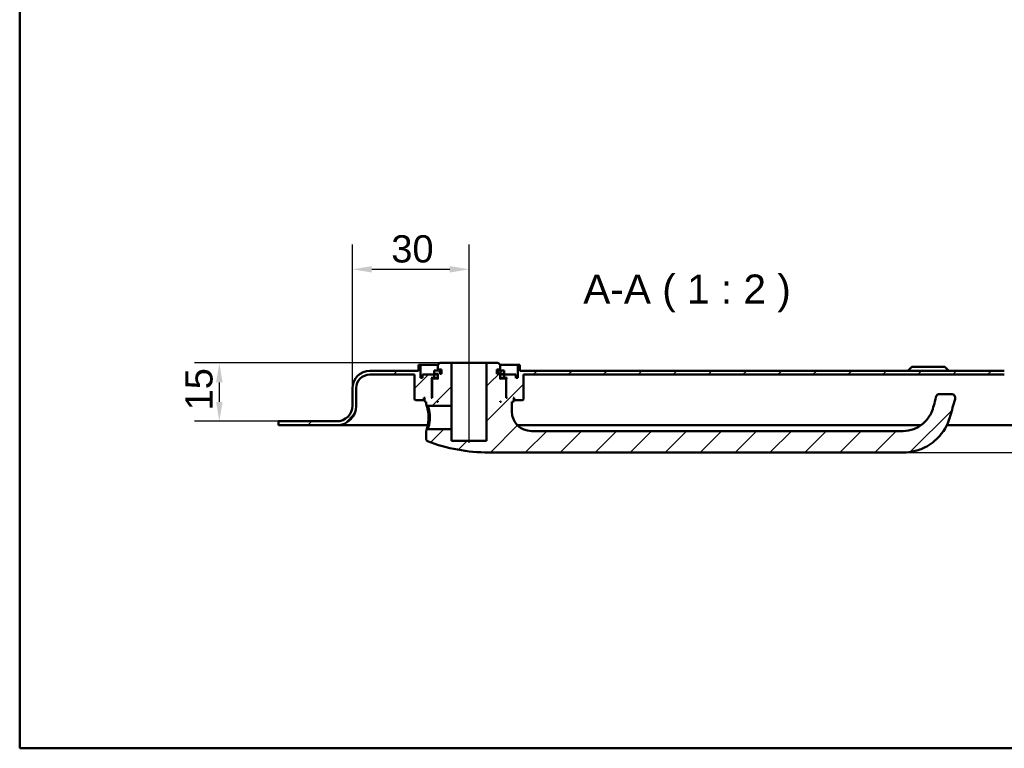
# Model space of a CAD drawing. Header units: millimetres. Extents: x 20 to 833, y 20 to 574.
# Tile 1 of 4: x 20 to 273, y 20 to 207. Entities that reach past the tile are written whole.
import ezdxf

# ---------------------------------------------------------------- set-up
doc = ezdxf.new("R2010")
doc.units = ezdxf.units.MM
doc.header["$LTSCALE"] = 2
for name, color, linetype, lineweight in [('Bemaßungen(DIN)', 7, 'Continuous', 25), ('Mittellinie(DIN)', 7, 'Continuous', 25), ('Sichtbare Kanten(DIN)', 7, 'Continuous', 50), ('Skizziergeometrie(DIN)', 7, 'Continuous', 50), ('Symbole(DIN)', 7, 'Continuous', 25)]:
    doc.layers.add(name, color=color, linetype=linetype, lineweight=lineweight)
doc.layers.add('Schraffur', color=179, linetype='Continuous', lineweight=9, true_color=0x1e1e47)
doc.styles.add('Aktuell-DINGroßer Text', font='arial.ttf')
doc.styles.add('STANDARD-DIN~0', font='arial.ttf')
doc.dimstyles.new('CAD-LAN', dxfattribs={"dimscale": 2, "dimtxt": 3.5, "dimasz": 2.5, "dimexe": 3.175, "dimexo": 0, "dimgap": 0.8, "dimtad": 1, "dimrnd": 1e-08, "dimtxsty": 'STANDARD-DIN~0', "dimcen": 0.09, "dimdle": 10, "dimclrd": 250, "dimclre": 250, "dimclrt": 250, "dimadec": 0, "dimazin": 2, "dimtfac": 1, "dimtmove": 0, "dimatfit": 3, "dimfxl": 1, "dimtolj": 1, "dimtzin": 0, "dimlwd": 25, "dimlwe": 25, "dimarcsym": 0})

# ---------------------------------------------------------------- blocks, each defined once
blk = doc.blocks.new('Ränder Standardrahmen')
at = {"layer": 'Skizziergeometrie(DIN)', "flags": 128}
blk.add_lwpolyline([(10, 10), (10, 287), (410, 287), (410, 10), (10, 10)], dxfattribs=at)
blk = doc.blocks.new('*D23')
at = {"layer": 'Bemaßungen(DIN)', "color": 250, "linetype": 'Continuous', "lineweight": 25, "true_color": 0x3f3f3f, "transparency": 16777216}
for p, q in [((127.97, 119.02), (64.94, 119.02)), ((71.29, 114.02), (71.29, 109.02)), ((86.47, 104.02), (64.94, 104.02))]:
    blk.add_line(p, q, dxfattribs=at)
at = {"layer": 'Bemaßungen(DIN)', "color": 250, "linetype": 'Continuous', "true_color": 0x3f3f3f, "transparency": 16777216}
for points in [[(70.46, 114.02), (72.13, 114.02), (71.29, 119.02)], [(70.46, 109.02), (72.13, 109.02), (71.29, 104.02)]]:
    blk.add_solid(points, dxfattribs=at)
at = {"layer": 'Defpoints', "color": 0, "linetype": 'Continuous', "transparency": 16777216}
for p in [(127.97, 119.02), (71.29, 104.02), (86.47, 104.02)]:
    blk.add_point(p, dxfattribs=at)
at = {"layer": 'Bemaßungen(DIN)', "color": 250, "linetype": 'Continuous', "lineweight": 25, "true_color": 0x3f3f3f, "transparency": 16777216, "insert": (62.54, 106.81), "char_height": 7, "attachment_point": 1, "rotation": 90, "style": 'STANDARD-DIN~0'}
blk.add_mtext('\\A1;15', dxfattribs=at)
blk = doc.blocks.new('*D24')
at = {"layer": 'Bemaßungen(DIN)', "color": 250, "linetype": 'Continuous', "lineweight": 25, "true_color": 0x3f3f3f, "transparency": 16777216}
for p, q in [((105.47, 112.52), (105.47, 149.43)), ((135.47, 124.02), (135.47, 149.43)), ((110.47, 143.08), (130.47, 143.08))]:
    blk.add_line(p, q, dxfattribs=at)
at = {"layer": 'Bemaßungen(DIN)', "color": 250, "linetype": 'Continuous', "true_color": 0x3f3f3f, "transparency": 16777216}
for points in [[(110.47, 143.91), (110.47, 142.25), (105.47, 143.08)], [(130.47, 143.91), (130.47, 142.25), (135.47, 143.08)]]:
    blk.add_solid(points, dxfattribs=at)
at = {"layer": 'Defpoints', "color": 0, "linetype": 'Continuous', "transparency": 16777216}
for p in [(135.47, 143.08), (135.47, 124.02), (105.47, 112.52)]:
    blk.add_point(p, dxfattribs=at)
at = {"layer": 'Bemaßungen(DIN)', "color": 250, "linetype": 'Continuous', "lineweight": 25, "true_color": 0x3f3f3f, "transparency": 16777216, "insert": (115.47, 151.83), "char_height": 7, "attachment_point": 1, "style": 'STANDARD-DIN~0'}
blk.add_mtext('\\A1;30', dxfattribs=at)
blk = doc.blocks.new('*D25')
at = {"layer": 'Bemaßungen(DIN)', "color": 250, "linetype": 'Continuous', "lineweight": 25, "true_color": 0x3f3f3f, "transparency": 16777216}
for p, q in [((316.47, 108.02), (316.47, 113.02)), ((296.47, 103.02), (322.82, 103.02)), ((316.47, 96.02), (316.47, 103.02)), ((246.97, 96.02), (322.82, 96.02)), ((316.47, 91.02), (316.47, 86.02))]:
    blk.add_line(p, q, dxfattribs=at)
at = {"layer": 'Bemaßungen(DIN)', "color": 250, "linetype": 'Continuous', "true_color": 0x3f3f3f, "transparency": 16777216}
for points in [[(315.63, 108.02), (317.3, 108.02), (316.47, 103.02)], [(315.63, 91.02), (317.3, 91.02), (316.47, 96.02)]]:
    blk.add_solid(points, dxfattribs=at)
at = {"layer": 'Defpoints', "color": 0, "linetype": 'Continuous', "transparency": 16777216}
for p in [(296.47, 103.02), (316.47, 103.02), (246.97, 96.02)]:
    blk.add_point(p, dxfattribs=at)
at = {"layer": 'Bemaßungen(DIN)', "color": 250, "linetype": 'Continuous', "lineweight": 25, "true_color": 0x3f3f3f, "transparency": 16777216, "insert": (307.87, 97.25), "char_height": 7, "attachment_point": 1, "rotation": 90, "style": 'STANDARD-DIN~0'}
blk.add_mtext('\\A1;7', dxfattribs=at)

msp = doc.modelspace()

# ---------------------------------------------------------------- hatches: boundary and pattern name
at = {"layer": 'Schraffur'}
h = msp.add_hatch(dxfattribs=at)
h.set_pattern_fill('ANSI31', color=256, scale=50.8, style=0)
h.set_pattern_definition([(45, (0, 0), (-4.49013, 4.49013), [])])
edge = h.paths.add_edge_path()
edge.add_spline(control_points=[(124.839, 102.018), (124.777, 101.958), (124.715, 101.898), (124.591, 101.778), (124.529, 101.718), (124.467, 101.658)], knot_values=[-0.0518021, -0.0518021, -0.0518021, -0.0518021, -0.0259877, -0.0259877, 0, 0, 0, 0], degree=3, periodic=0)
edge.add_line((124.467, 101.658), (124.467, 99.36))
edge.add_spline(control_points=[(124.467, 99.36), (124.469, 99.324), (124.473, 99.288), (124.489, 99.218), (124.5, 99.184), (124.546, 99.083), (124.588, 99.031), (124.678, 98.95), (124.732, 98.915), (124.792, 98.894)], knot_values=[-0.0530586, -0.0530586, -0.0530586, -0.0530586, -0.0446957, -0.0446957, -0.0363326, -0.0363326, -0.0190394, -0.0190394, -0.0000008, -0.0000008, -0.0000008, -0.0000008], degree=3, periodic=0)
edge.add_ellipse((140.467, 140.185), major_axis=(-15.675, -41.291), ratio=1, start_angle=0, end_angle=20.78806)
edge.add_line((140.467, 96.018), (246.967, 96.018))
edge.add_spline(control_points=[(246.967, 96.018), (248.021, 96.018), (249.074, 96.154), (251.114, 96.679), (252.101, 97.069), (254.475, 98.384), (255.755, 99.486), (258.328, 102.741), (258.846, 104.576), (259.474, 106.791), (259.899, 108.267), (260.322, 109.743)], knot_values=[-1.0346231, -1.0346231, -1.0346231, -1.0346231, -0.938254, -0.938254, -0.8419242, -0.8419242, -0.6899478, -0.6899478, -0.4605936, -0.4605936, 0, 0, 0, 0], degree=3, periodic=0)
edge.add_ellipse((259.361, 110.018), major_axis=(0.961, -0.276), ratio=1, start_angle=0, end_angle=106)
edge.add_line((259.361, 111.018), (256.36, 111.018))
edge.add_ellipse((256.36, 110.018), major_axis=(0, 1), ratio=1, start_angle=0, end_angle=76.78481)
edge.add_spline(control_points=[(255.387, 110.247), (255.026, 108.711), (254.747, 107.446), (253.83, 105.423), (253.279, 104.554), (251.614, 102.984), (250.724, 102.42), (248.859, 101.703), (247.912, 101.518), (246.967, 101.518)], knot_values=[-1.4743943, -1.4743943, -1.4743943, -1.4743943, -0.9712289, -0.9712289, -0.5989666, -0.5989666, -0.2834298, -0.2834298, 0, 0, 0, 0], degree=3, periodic=0)
edge.add_line((246.967, 101.518), (151.467, 101.518))
edge.add_ellipse((151.467, 106.518), major_axis=(0, -5), ratio=1, start_angle=270, end_angle=360, ccw=False)
edge.add_line((146.467, 106.518), (146.467, 109.018))
edge.add_line((146.467, 109.018), (146.767, 109.018))
edge.add_line((146.767, 109.018), (146.967, 109.218))
edge.add_line((146.967, 109.218), (146.967, 109.818))
edge.add_line((146.967, 109.818), (146.767, 110.018))
edge.add_line((146.767, 110.018), (147.067, 110.018))
edge.add_line((147.067, 110.018), (147.067, 109.518))
edge.add_line((147.067, 109.518), (147.167, 109.418))
edge.add_line((147.167, 109.418), (149.267, 109.418))
edge.add_line((149.267, 109.418), (149.467, 109.618))
edge.add_line((149.467, 109.618), (149.467, 116.018))
edge.add_line((149.467, 116.018), (272.967, 116.018))
edge.add_ellipse((272.967, 112.518), major_axis=(0, 3.5), ratio=1, start_angle=270, end_angle=360, ccw=False)
edge.add_line((276.467, 112.518), (276.467, 108.018))
edge.add_ellipse((281.467, 108.018), major_axis=(-5, 0), ratio=1, start_angle=0, end_angle=90)
edge.add_line((281.467, 103.018), (296.467, 103.018))
edge.add_line((296.467, 103.018), (296.467, 104.018))
edge.add_line((296.467, 104.018), (281.467, 104.018))
edge.add_ellipse((281.467, 108.018), major_axis=(0, -4), ratio=1, start_angle=270, end_angle=360, ccw=False)
edge.add_line((277.467, 108.018), (277.467, 112.518))
edge.add_ellipse((272.967, 112.518), major_axis=(4.5, 0), ratio=1, start_angle=0, end_angle=90)
edge.add_line((272.967, 117.018), (148.467, 117.018))
edge.add_line((148.467, 117.018), (148.467, 118.518))
edge.add_line((148.467, 118.518), (147.967, 118.518))
edge.add_line((147.967, 118.518), (147.967, 115.218))
edge.add_line((147.967, 115.218), (147.467, 115.218))
edge.add_line((147.467, 115.218), (147.467, 116.018))
edge.add_line((147.467, 116.018), (144.467, 116.018))
edge.add_line((144.467, 116.018), (144.467, 115.218))
edge.add_line((144.467, 115.218), (145.217, 115.218))
edge.add_line((145.217, 115.218), (145.017, 115.018))
edge.add_line((145.017, 115.018), (145.017, 110.218))
edge.add_line((145.017, 110.218), (145.217, 110.018))
edge.add_line((145.217, 110.018), (144.967, 110.018))
edge.add_line((144.967, 110.018), (144.967, 114.818))
edge.add_line((144.967, 114.818), (144.767, 115.018))
edge.add_line((144.767, 115.018), (143.667, 115.018))
edge.add_line((143.667, 115.018), (143.467, 114.818))
edge.add_line((143.467, 114.818), (143.467, 116.218))
edge.add_line((143.467, 116.218), (144.484, 116.218))
edge.add_line((144.484, 116.218), (144.484, 117.118))
edge.add_line((144.484, 117.118), (142.982, 117.118))
edge.add_line((142.982, 117.118), (142.982, 116.218))
edge.add_line((142.982, 116.218), (142.567, 116.218))
edge.add_line((142.567, 116.218), (142.567, 117.318))
edge.add_line((142.567, 117.318), (143.467, 117.318))
edge.add_line((143.467, 117.318), (143.467, 118.518))
edge.add_line((143.467, 118.518), (142.967, 119.018))
edge.add_line((142.967, 119.018), (139.967, 119.018))
edge.add_line((139.967, 119.018), (139.967, 99.018))
edge.add_line((139.967, 99.018), (130.967, 99.018))
edge.add_line((130.967, 99.018), (130.967, 102.018))
edge.add_line((130.967, 102.018), (124.839, 102.018))
h.paths.add_polyline_path([(143.667, 109.018), (143.467, 109.018), (143.467, 109.218)], flags=0)
edge = h.paths.add_edge_path()
edge.add_spline(control_points=[(124.467, 108.379), (124.53, 108.319), (124.592, 108.259), (124.716, 108.138), (124.778, 108.078), (124.84, 108.018)], knot_values=[-0.0519736, -0.0519736, -0.0519736, -0.0519736, -0.0259868, -0.0259868, -0.0001655, -0.0001655, -0.0001655, -0.0001655], degree=3, periodic=0)
edge.add_line((124.84, 108.018), (130.967, 108.018))
edge.add_line((130.967, 108.018), (130.967, 119.018))
edge.add_line((130.967, 119.018), (127.967, 119.018))
edge.add_line((127.967, 119.018), (127.467, 118.518))
edge.add_line((127.467, 118.518), (127.467, 117.318))
edge.add_line((127.467, 117.318), (128.367, 117.318))
edge.add_line((128.367, 117.318), (128.367, 116.218))
edge.add_line((128.367, 116.218), (127.953, 116.218))
edge.add_line((127.953, 116.218), (127.953, 117.118))
edge.add_line((127.953, 117.118), (126.451, 117.118))
edge.add_line((126.451, 117.118), (126.451, 116.218))
edge.add_line((126.451, 116.218), (127.467, 116.218))
edge.add_line((127.467, 116.218), (127.467, 114.818))
edge.add_line((127.467, 114.818), (127.267, 115.018))
edge.add_line((127.267, 115.018), (126.167, 115.018))
edge.add_line((126.167, 115.018), (125.967, 114.818))
edge.add_line((125.967, 114.818), (125.967, 110.018))
edge.add_line((125.967, 110.018), (125.717, 110.018))
edge.add_line((125.717, 110.018), (125.917, 110.218))
edge.add_line((125.917, 110.218), (125.917, 115.018))
edge.add_line((125.917, 115.018), (125.717, 115.218))
edge.add_line((125.717, 115.218), (126.467, 115.218))
edge.add_line((126.467, 115.218), (126.467, 116.018))
edge.add_line((126.467, 116.018), (123.467, 116.018))
edge.add_line((123.467, 116.018), (123.467, 115.218))
edge.add_line((123.467, 115.218), (122.967, 115.218))
edge.add_line((122.967, 115.218), (122.967, 118.518))
edge.add_line((122.967, 118.518), (122.467, 118.518))
edge.add_line((122.467, 118.518), (122.467, 117.018))
edge.add_line((122.467, 117.018), (109.967, 117.018))
edge.add_ellipse((109.967, 112.518), major_axis=(0, 4.5), ratio=1, start_angle=0, end_angle=90)
edge.add_line((105.467, 112.518), (105.467, 108.018))
edge.add_ellipse((101.467, 108.018), major_axis=(4, 0), ratio=1, start_angle=270, end_angle=360, ccw=False)
edge.add_line((101.467, 104.018), (86.467, 104.018))
edge.add_line((86.467, 104.018), (86.467, 103.018))
edge.add_line((86.467, 103.018), (101.467, 103.018))
edge.add_ellipse((101.467, 108.018), major_axis=(0, -5), ratio=1, start_angle=0, end_angle=90)
edge.add_line((106.467, 108.018), (106.467, 112.518))
edge.add_ellipse((109.967, 112.518), major_axis=(-3.5, 0), ratio=1, start_angle=270, end_angle=360, ccw=False)
edge.add_line((109.967, 116.018), (121.467, 116.018))
edge.add_line((121.467, 116.018), (121.467, 109.618))
edge.add_line((121.467, 109.618), (121.667, 109.418))
edge.add_line((121.667, 109.418), (123.767, 109.418))
edge.add_line((123.767, 109.418), (123.867, 109.518))
edge.add_line((123.867, 109.518), (123.867, 110.018))
edge.add_line((123.867, 110.018), (124.167, 110.018))
edge.add_line((124.167, 110.018), (123.967, 109.818))
edge.add_line((123.967, 109.818), (123.967, 109.218))
edge.add_line((123.967, 109.218), (124.167, 109.018))
edge.add_line((124.167, 109.018), (124.467, 109.018))
edge.add_line((124.467, 109.018), (124.467, 108.379))
h.paths.add_polyline_path([(127.467, 109.018), (127.267, 109.018), (127.467, 109.218)], flags=0)

# ---------------------------------------------------------------- linework, layer by layer
at = {"layer": 'Mittellinie(DIN)', "linetype": 'Continuous'}
msp.add_line((135.467, 98.518), (135.467, 124.018), dxfattribs=at)
at = {"layer": 'Sichtbare Kanten(DIN)'}
for p, q in [((127.967, 119.018), (127.467, 118.518)), ((130.967, 119.018), (127.967, 119.018)), ((130.967, 108.018), (130.967, 119.018)), ((139.967, 119.018), (130.967, 119.018)), ((142.967, 119.018), (139.967, 119.018)), ((139.967, 119.018), (139.967, 99.018)), ((143.467, 118.518), (142.967, 119.018)), ((122.467, 117.018), (109.967, 117.018)), ((122.967, 118.518), (122.467, 118.518)), ((122.467, 118.518), (122.467, 117.018)), ((122.967, 115.218), (122.967, 118.518)), ((122.967, 118.518), (127.467, 118.518)), ((127.953, 117.118), (126.451, 117.118)), ((126.451, 117.118), (126.451, 116.218)), ((127.467, 118.518), (127.467, 117.318)), ((127.467, 117.318), (128.367, 117.318)), ((127.953, 116.218), (127.953, 117.118)), ((128.367, 117.118), (127.953, 117.118)), ((128.367, 117.318), (128.367, 116.218)), ((142.567, 116.218), (142.567, 117.318)), ((142.567, 117.318), (143.467, 117.318)), ((142.982, 117.118), (142.567, 117.118)), ((144.484, 117.118), (142.982, 117.118)), ((142.982, 117.118), (142.982, 116.218)), ((143.467, 117.318), (143.467, 118.518)), ((143.467, 118.518), (147.967, 118.518)), ((144.484, 116.218), (144.484, 117.118)), ((148.467, 118.518), (147.967, 118.518)), ((147.967, 118.518), (147.967, 115.218)), ((148.467, 117.018), (148.467, 118.518)), ((272.967, 117.018), (148.467, 117.018)), ((249.217, 118.018), (248.217, 117.018)), ((249.217, 118.018), (257.717, 118.018)), ((257.717, 118.018), (258.717, 117.018)), ((109.967, 116.018), (121.467, 116.018)), ((121.467, 116.018), (121.467, 109.618)), ((123.467, 115.218), (122.967, 115.218)), ((126.467, 116.018), (123.467, 116.018)), ((123.467, 116.018), (123.467, 115.218)), ((125.917, 115.018), (125.717, 115.218)), ((125.717, 115.218), (126.467, 115.218)), ((125.917, 110.218), (125.917, 115.018)), ((125.917, 115.018), (126.167, 115.018)), ((126.167, 115.018), (125.967, 114.818)), ((125.967, 114.818), (125.967, 110.018)), ((127.267, 115.018), (126.167, 115.018)), ((126.451, 116.218), (127.467, 116.218)), ((126.467, 115.218), (126.467, 116.018)), ((126.467, 116.018), (127.467, 116.018)), ((127.467, 115.218), (126.467, 115.218)), ((127.467, 114.818), (127.267, 115.018)), ((127.467, 115.018), (127.267, 115.018)), ((127.467, 116.218), (127.467, 114.818)), ((128.367, 116.218), (127.953, 116.218)), ((142.982, 116.218), (142.567, 116.218)), ((143.467, 114.818), (143.467, 116.218)), ((143.467, 116.218), (144.484, 116.218)), ((143.467, 116.018), (144.467, 116.018)), ((144.467, 115.218), (143.467, 115.218)), ((143.667, 115.018), (143.467, 114.818)), ((143.667, 115.018), (143.467, 115.018)), ((144.767, 115.018), (143.667, 115.018)), ((147.467, 116.018), (144.467, 116.018)), ((144.467, 116.018), (144.467, 115.218)), ((144.467, 115.218), (145.217, 115.218)), ((144.967, 114.818), (144.767, 115.018)), ((144.767, 115.018), (145.017, 115.018)), ((144.967, 110.018), (144.967, 114.818)), ((145.217, 115.218), (145.017, 115.018)), ((145.017, 115.018), (145.017, 110.218)), ((147.467, 115.218), (147.467, 116.018)), ((147.967, 115.218), (147.467, 115.218)), ((149.467, 109.618), (149.467, 116.018)), ((149.467, 116.018), (272.967, 116.018)), ((105.467, 112.518), (105.467, 108.018)), ((106.467, 108.018), (106.467, 112.518)), ((121.467, 109.618), (121.667, 109.418)), ((121.667, 109.418), (123.767, 109.418)), ((123.767, 109.418), (123.867, 109.518)), ((123.767, 109.418), (123.967, 109.418)), ((123.867, 109.518), (123.867, 110.018)), ((123.867, 110.018), (124.167, 110.018)), ((123.967, 109.518), (123.867, 109.518)), ((124.167, 110.018), (123.967, 109.818)), ((123.967, 109.818), (123.967, 109.218)), ((123.967, 109.218), (124.167, 109.018)), ((124.167, 109.018), (124.467, 109.018)), ((124.467, 109.018), (124.467, 108.379)), ((125.717, 110.018), (125.917, 110.218)), ((125.967, 110.018), (125.717, 110.018)), ((125.967, 110.218), (125.917, 110.218)), ((127.267, 109.018), (127.467, 109.218)), ((127.467, 109.018), (127.267, 109.018)), ((127.467, 109.218), (127.467, 109.018)), ((143.467, 109.018), (143.467, 109.218)), ((143.467, 109.218), (143.667, 109.018)), ((143.667, 109.018), (143.467, 109.018)), ((145.017, 110.218), (144.967, 110.218)), ((145.217, 110.018), (144.967, 110.018)), ((145.017, 110.218), (145.217, 110.018)), ((146.467, 106.518), (146.467, 109.018)), ((146.467, 109.018), (146.767, 109.018)), ((146.967, 109.818), (146.767, 110.018)), ((146.767, 110.018), (147.067, 110.018)), ((146.767, 109.018), (146.967, 109.218)), ((146.967, 109.218), (146.967, 109.818)), ((147.067, 109.518), (146.967, 109.518)), ((146.967, 109.418), (147.167, 109.418)), ((147.067, 110.018), (147.067, 109.518)), ((147.067, 109.518), (147.167, 109.418)), ((147.167, 109.418), (149.267, 109.418)), ((149.267, 109.418), (149.467, 109.618)), ((259.361, 111.018), (256.36, 111.018)), ((124.468, 108.379), (124.84, 108.019)), ((124.84, 108.018), (130.967, 108.018)), ((130.967, 108.018), (130.967, 102.018)), ((101.467, 104.018), (86.467, 104.018)), ((86.467, 104.018), (86.467, 103.018)), ((86.467, 103.018), (101.467, 103.018)), ((101.467, 103.018), (116.467, 103.018)), ((124.827, 103.018), (116.467, 103.018)), ((124.839, 102.018), (124.467, 101.658)), ((124.467, 101.658), (124.467, 99.36)), ((130.967, 102.018), (124.839, 102.018)), ((130.967, 99.018), (130.967, 102.018)), ((251.548, 103.018), (147.897, 103.018)), ((246.967, 101.518), (151.467, 101.518)), ((266.467, 103.018), (258.195, 103.018)), ((266.467, 103.018), (281.467, 103.018)), ((139.967, 99.018), (130.967, 99.018)), ((140.467, 96.018), (246.967, 96.018))]:
    msp.add_line(p, q, dxfattribs=at)
for centre, radius, start, end in [((109.967, 112.518), 4.5, 90, 180), ((109.967, 112.518), 3.5, 90, 180), ((256.36, 110.018), 1, 90, 166.78481), ((259.361, 110.018), 1, 344, 90), ((101.467, 108.018), 4, 270, 0), ((101.467, 108.018), 5, 270, 0), ((151.467, 106.518), 5, 180, 270), ((140.467, 140.185), 44.167, 249.21194, 270)]:
    msp.add_arc(centre, radius, start, end, dxfattribs=at)
for points, knots in [([(255.387, 110.247), (255.026, 108.711), (254.747, 107.446), (253.83, 105.423), (253.279, 104.554), (251.614, 102.984), (250.724, 102.42), (248.859, 101.703), (247.912, 101.518), (246.967, 101.518)], [-1.4743943, -1.4743943, -1.4743943, -1.4743943, -0.9712289, -0.9712289, -0.5989666, -0.5989666, -0.2834298, -0.2834298, 0, 0, 0, 0]), ([(246.967, 96.018), (248.021, 96.018), (249.074, 96.154), (251.114, 96.679), (252.101, 97.069), (254.475, 98.384), (255.755, 99.486), (258.328, 102.741), (258.846, 104.576), (259.474, 106.791), (259.899, 108.267), (260.322, 109.743)], [-1.0346231, -1.0346231, -1.0346231, -1.0346231, -0.938254, -0.938254, -0.8419242, -0.8419242, -0.6899478, -0.6899478, -0.4605936, -0.4605936, 0, 0, 0, 0]), ([(124.468, 108.379), (124.468, 108.379), (124.491, 108.308), (124.584, 108.012), (124.825, 107.146), (125.031, 106.028), (125.033, 105.019), (125.033, 105.018), (125.033, 105.018), (125.033, 105.018)], [-0.52855474, -0.52855474, -0.52855474, -0.52855474, -0.45322919, -0.33992189, -0.30215279, 0, 0, 0, 0.00002749, 0.00002749, 0.00002749, 0.00002749]), ([(125.385, 105.018), (125.385, 105.018), (125.385, 105.018), (125.385, 105.019), (125.384, 105.919), (125.206, 106.806), (125.049, 107.362), (125.029, 107.432), (125.01, 107.497), (124.992, 107.556), (124.937, 107.735), (124.892, 107.866), (124.866, 107.942), (124.849, 107.992), (124.84, 108.018), (124.84, 108.018)], [2.11504195, 2.11504195, 2.11504195, 2.11504195, 2.11506954, 2.11506954, 2.11506954, 2.41722233, 2.41722233, 2.41722233, 2.45499143, 2.45499143, 2.45499143, 2.56829872, 2.56829872, 2.56829872, 2.64387291, 2.64387291, 2.64387291, 2.64387291]), ([(125.033, 105.018), (125.033, 104.514), (124.944, 103.498), (124.674, 102.306), (124.495, 101.743), (124.467, 101.658), (124.467, 101.658)], [-2.11504204, -2.11504204, -2.11504204, -2.11504204, -1.96399314, -1.81291674, -1.66184035, -1.58650114, -1.58650114, -1.58650114, -1.58650114]), ([(124.839, 102.018), (124.839, 102.018), (124.848, 102.044), (124.865, 102.094), (124.9, 102.195), (124.969, 102.396), (125.047, 102.674), (125.125, 102.952), (125.213, 103.306), (125.278, 103.71), (125.343, 104.114), (125.386, 104.568), (125.385, 105.018)], [3.70156316, 3.70156316, 3.70156316, 3.70156316, 3.77690989, 3.77690989, 3.77690989, 3.92798628, 3.92798628, 3.92798628, 4.07906268, 4.07906268, 4.07906268, 4.23011148, 4.23011148, 4.23011148, 4.23011148]), ([(124.469, 99.36), (124.469, 99.324), (124.473, 99.288), (124.489, 99.218), (124.5, 99.184), (124.546, 99.083), (124.588, 99.031), (124.678, 98.95), (124.732, 98.915), (124.792, 98.893)], [-0.053058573, -0.053058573, -0.053058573, -0.053058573, -0.044695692, -0.044695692, -0.03633263, -0.03633263, -0.019039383, -0.019039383, -0.000000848, -0.000000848, -0.000000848, -0.000000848])]:
    msp.add_open_spline(points, degree=3, knots=knots, dxfattribs=at)

# ---------------------------------------------------------------- block references
at = {"xscale": 2, "yscale": 2, "zscale": 2}
msp.add_blockref('Ränder Standardrahmen', (0, 0), dxfattribs=at)

# ---------------------------------------------------------------- texts
at = {"layer": 'Symbole(DIN)', "color": 7, "insert": (164.795, 132.018), "char_height": 7.4676, "attachment_point": 7, "style": 'Aktuell-DINGroßer Text'}
msp.add_mtext('A-A ( 1 : 2 )', dxfattribs=at)

# ---------------------------------------------------------------- dimensions: what is measured, and where the dimension line sits
at = {"layer": 'Bemaßungen(DIN)', "color": 250, "linetype": 'Continuous', "lineweight": 25, "true_color": 0x3f3f3f}
for base, p1, p2, angle, override, picture, middle in [((135.467, 143.081), (105.467, 112.518), (135.467, 124.018), 180, {"dimgap": 0.8, "dimdec": 2, "dimtol": 0, "dimlim": 0, "dimtp": 0, "dimtm": 0, "dimtdec": 2, "dimtofl": 0, "dimatfit": 1}, '*D24', (120.467, 143.081)), ((71.293, 104.018), (127.967, 119.018), (86.467, 104.018), 90, {"dimgap": 0.8, "dimdec": 2, "dimtol": 0, "dimlim": 0, "dimtp": 0, "dimtm": 0, "dimtdec": 2, "dimtofl": 0, "dimatfit": 1}, '*D23', (71.293, 111.518)), ((316.467, 103.018), (246.967, 96.018), (296.467, 103.018), 270, {"dimgap": 0.8, "dimdec": 2, "dimtol": 0, "dimlim": 0, "dimtp": 0, "dimtm": 0, "dimtdec": 2, "dimtofl": 1, "dimatfit": 1}, '*D25', (316.467, 99.518))]:
    dim = msp.add_linear_dim(base=base, p1=p1, p2=p2, angle=angle, dimstyle='CAD-LAN', override=override, dxfattribs=at)
    dim.commit()
    dim.dimension.update_dxf_attribs({"geometry": picture, "text_midpoint": middle, "dimtype": 160})

doc.saveas('drawing.dxf')
